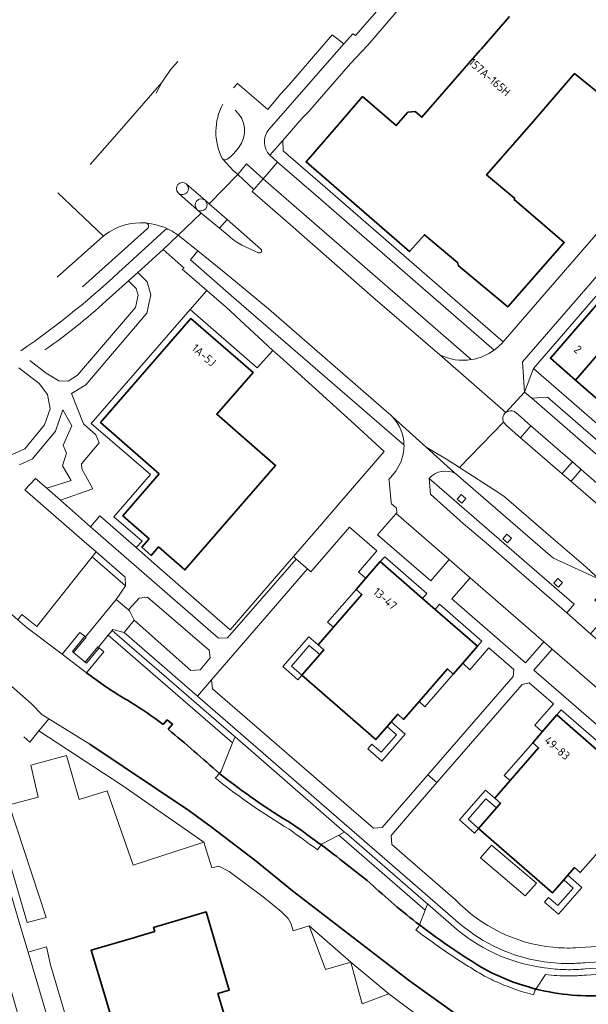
# Model space of a CAD drawing. Extents: x 150256 to 156914, y 461459 to 469481.
# Tile 172 of 256: x 155447 to 155539, y 462723 to 462882. Entities that reach past the tile are written whole.
import ezdxf
from ezdxf.enums import TextEntityAlignment as Align

# ---------------------------------------------------------------- set-up
doc = ezdxf.new("R2010")
doc.units = 0
doc.header["$LTSCALE"] = 0.75
for name, color, linetype, lineweight in [('B-RO-GK-BESCHOEIING-G', 251, 'GK-BESCHOEIING', 35), ('B-RO-GR-BEPLANTING_CULTUUR_BOSPLANTSOEN-GV', 251, 'CONTINUOUS', 18), ('B-RO-GR-BEPLANTING_CULTUUR_HEESTERS-GV', 251, 'CONTINUOUS', 18), ('B-RO-GR-GRAS-GV', 251, 'CONTINUOUS', 13), ('B-RO-GR-GROENVOORZIENING-GV', 251, 'CONTINUOUS', 18), ('B-RO-GR-HAAG-GV', 251, 'CONTINUOUS', 13), ('B-RO-KW-KUNSTWERK_LANDHOOFD-GV', 251, 'CONTINUOUS', 18), ('B-RO-OG-BEBOUWING-GV', 6, 'CONTINUOUS', 35), ('B-RO-OG-BEBOUWING-T18', 1, 'CONTINUOUS', 18), ('B-RO-OG-TERREIN_CULTUURSCHEIDING-GV', 251, 'CONTINUOUS', 18), ('B-RO-OG-WATER_SLOOT-GV', 251, 'CONTINUOUS', 18), ('B-RO-VH-VERHARDING_ASFALT-GV', 251, 'CONTINUOUS', 18), ('B-RO-VH-VERHARDING_BETON-GV', 251, 'CONTINUOUS', 18), ('B-RO-VH-VERHARDING_BETONSTRAATSTEEN-GV', 251, 'CONTINUOUS', 18), ('B-RO-VH-VERHARDING_FUNDERING_ZAND-GV', 251, 'CONTINUOUS', 18), ('B-RO-VH-VERHARDING_GRASBETONSTEEN-GV', 251, 'CONTINUOUS', 18), ('B-RO-VH-VERHARDING_STRAATBAKSTEEN-GV', 251, 'CONTINUOUS', 18), ('B-RO-VH-VERHARDING_TEGEL-GV', 251, 'CONTINUOUS', 18)]:
    doc.layers.add(name, color=color, linetype=linetype, lineweight=lineweight)
doc.styles.add('NLCS-ISO-M200-T18', font='NLCS-ISO.ttf', dxfattribs={"height": 360})
doc.linetypes.add('GK-BESCHOEIING', pattern='A,30,-5,[1,NLCS.SHX,S=1,R=0,X=0,Y=0],-5', length=40)

msp = doc.modelspace()

# ---------------------------------------------------------------- linework, layer by layer
at = {"layer": 'B-RO-GK-BESCHOEIING-G'}
for points in [[(155460.496, 462774.225), (155457.435, 462776.457)], [(155469.836, 462768.07), (155470.479, 462768.84)], [(155470.479, 462768.84), (155471.339, 462768.159)], [(155471.339, 462768.159), (155470.641, 462767.305)], [(155473.986, 462754.191), (155457.96, 462764.925)], [(155477.612, 462751.548), (155473.986, 462754.191)], [(155484.868, 462746.005), (155477.612, 462751.548)], [(155490.754, 462741.168), (155484.868, 462746.005)], [(155509.654, 462726.626), (155490.754, 462741.168)], [(155521.641, 462718.047), (155509.654, 462726.626)]]:
    msp.add_lwpolyline(points, dxfattribs=at)
for points in [[(155461.358, 462773.651, -0.0042852), (155460.496, 462774.225)], [(155464.557, 462771.708, -0.0166799), (155461.358, 462773.651)], [(155469.836, 462768.07, 0.0252645), (155464.557, 462771.708)], [(155478.921, 462760.175, 0.0077826), (155470.641, 462767.305)], [(155479.068, 462760.044, -0.0071705), (155478.921, 462760.175)], [(155479.068, 462760.044, 0.0306682), (155490.75, 462751.97)], [(155495.401, 462748.6, 0.0065792), (155490.75, 462751.97)], [(155503.289, 462742.435, 0.0115905), (155495.401, 462748.6)], [(155503.289, 462742.435, 0.023811), (155511.28, 462735.687)], [(155511.28, 462735.687, 0.0293409), (155521.976, 462728.453)], [(155521.976, 462728.453, 0.061086), (155530.121, 462725.307)], [(155530.121, 462725.307, 0.0831246), (155541.923, 462724.35)]]:
    msp.add_lwpolyline(points, format="xyb", dxfattribs=at)
at = {"layer": 'B-RO-GR-BEPLANTING_CULTUUR_BOSPLANTSOEN-GV'}
msp.add_lwpolyline([(155446.333, 462785.008), (155447.806, 462783.723), (155453.484, 462779.458), (155456.335, 462782.937), (155457.153, 462782.347), (155457.246, 462782.279), (155462.198, 462788.274), (155463.75, 462790.53), (155458.35, 462795.211), (155449.4, 462783.915), (155446.949, 462785.857)], close=True, dxfattribs=at)
at = {"layer": 'B-RO-GR-BEPLANTING_CULTUUR_HEESTERS-GV'}
for points in [[(155474.184, 462835.198), (155476.889, 462838.275), (155472.922, 462841.705), (155473.208, 462841.898), (155469.803, 462844.901), (155465.699, 462841.177), (155467.262, 462839.659), (155467.848, 462837.541), (155467.172, 462834.597), (155457.289, 462823.006), (155455.02, 462821.602), (155456.916, 462816.699), (155458.947, 462814.922), (155459.459, 462813.645), (155456.587, 462810.256), (155456.641, 462809.413), (155458.447, 462806.208), (155453.198, 462804.336), (155458.084, 462800.071), (155459.601, 462801.809), (155465.478, 462796.678), (155466.402, 462797.745), (155461.833, 462801.683), (155467.79, 462808.53), (155458.19, 462816.765)], [(155476.889, 462838.275), (155474.184, 462835.198), (155485.016, 462825.774), (155487.566, 462828.586), (155480.037, 462835.553)], [(155501.024, 462789.923), (155496.431, 462784.641), (155497.373, 462783.821), (155501.967, 462789.103)], [(155516.758, 462776.239), (155515.815, 462777.059), (155511.222, 462771.777), (155512.165, 462770.957)], [(155525.953, 462759.041), (155530.547, 462764.323), (155529.604, 462765.143), (155525.011, 462759.861)], [(155522.965, 462748.59), (155521.16, 462746.515), (155528.392, 462740.354), (155530.197, 462742.429)]]:
    msp.add_lwpolyline(points, close=True, dxfattribs=at)
msp.add_lwpolyline([(155448.228, 462826.95), (155450.906, 462824.907), (155452.952, 462823.673), (155454.475, 462823.628), (155455.966, 462824.55), (155465.324, 462835.526), (155465.776, 462837.495), (155465.471, 462838.597), (155464.208, 462839.824), (155460.62, 462836.568)], dxfattribs=at)
msp.add_lwpolyline([(155460.62, 462836.568, -0.0335295), (155450.667, 462828.654)], format="xyb", dxfattribs=at)
at = {"layer": 'B-RO-GR-GRAS-GV'}
for points in [[(155493.432, 462735.509), (155496.068, 462728.461), (155500.158, 462729.637)], [(155506.316, 462724.54), (155500.158, 462729.637), (155501.608, 462724.46), (155502.035, 462722.934)]]:
    msp.add_lwpolyline(points, close=True, dxfattribs=at)
at = {"layer": 'B-RO-GR-GROENVOORZIENING-GV'}
for points in [[(155456.764, 462838.851), (155467.301, 462848.304)], [(155460.062, 462846.984), (155452.695, 462840.412)], [(155460.145, 462847.052), (155460.062, 462846.984)], [(155441.846, 462756.287), (155443.787, 462749.935), (155447.813, 462736.075), (155450.903, 462736.88), (155444.898, 462755.066), (155449.585, 462756.305), (155448.438, 462761.505), (155454.21, 462763.064), (155456.26, 462755.941), (155460.745, 462757.333), (155464.972, 462745.351), (155476.415, 462749.031), (155463.139, 462758.272), (155449.707, 462767.036), (155448.244, 462765.25), (155447.295, 462766.064)]]:
    msp.add_lwpolyline(points, dxfattribs=at)
for points in [[(155467.043, 462849.189, 0.182178), (155460.391, 462847.243)], [(155467.301, 462848.304, 0.5784519), (155467.043, 462849.189)], [(155460.391, 462847.243, 0.0051067), (155460.145, 462847.052)]]:
    msp.add_lwpolyline(points, format="xyb", dxfattribs=at)
for points in [[(155517.384, 462804.546), (155518.138, 462803.889), (155518.795, 462804.643), (155518.041, 462805.3)], [(155524.752, 462798.129), (155525.506, 462797.472), (155526.163, 462798.226), (155525.409, 462798.883)], [(155533.039, 462790.962), (155533.793, 462790.305), (155534.45, 462791.059), (155533.696, 462791.716)], [(155494.88, 462780.954), (155493.371, 462782.266), (155489.172, 462777.438), (155491.624, 462775.305), (155492.28, 462776.06), (155490.582, 462777.536), (155493.469, 462780.856), (155495.167, 462779.379), (155495.823, 462780.134)], [(155495.167, 462779.379), (155493.469, 462780.856), (155490.582, 462777.536), (155492.28, 462776.06)], [(155506.707, 462768.489), (155506.051, 462767.734), (155507.56, 462766.422), (155505.096, 462763.589), (155503.587, 462764.901), (155502.931, 462764.147), (155505.194, 462762.178), (155508.971, 462766.52)], [(155523.46, 462756.174), (155521.951, 462757.486), (155517.752, 462752.658), (155520.204, 462750.525), (155520.86, 462751.28), (155519.162, 462752.756), (155522.049, 462756.076), (155523.747, 462754.599), (155524.403, 462755.354)], [(155520.86, 462751.28), (155523.747, 462754.599), (155522.049, 462756.076), (155519.162, 462752.756)], [(155535.287, 462743.709), (155534.631, 462742.954), (155536.14, 462741.642), (155533.676, 462738.809), (155532.167, 462740.121), (155531.511, 462739.367), (155533.774, 462737.398), (155537.551, 462741.74)]]:
    msp.add_lwpolyline(points, close=True, dxfattribs=at)
at = {"layer": 'B-RO-GR-HAAG-GV'}
for points in [[(155456.764, 462838.851), (155467.301, 462848.304)], [(155460.145, 462847.052), (155460.062, 462846.984), (155452.695, 462840.412)]]:
    msp.add_lwpolyline(points, dxfattribs=at)
for points in [[(155467.043, 462849.189, 0.182178), (155460.391, 462847.243)], [(155467.301, 462848.304, 0.5784519), (155467.043, 462849.189)], [(155460.391, 462847.243, 0.0051067), (155460.145, 462847.052)]]:
    msp.add_lwpolyline(points, format="xyb", dxfattribs=at)
for points in [[(155494.88, 462780.954), (155493.371, 462782.266), (155489.172, 462777.438), (155491.624, 462775.305), (155492.28, 462776.06), (155490.582, 462777.536), (155493.469, 462780.856), (155495.167, 462779.379), (155495.823, 462780.134)], [(155492.28, 462776.06), (155495.167, 462779.379), (155493.469, 462780.856), (155490.582, 462777.536)], [(155506.707, 462768.489), (155506.051, 462767.734), (155507.56, 462766.422), (155505.096, 462763.589), (155503.587, 462764.901), (155502.931, 462764.147), (155505.194, 462762.178), (155508.971, 462766.52)], [(155523.46, 462756.174), (155521.951, 462757.486), (155517.752, 462752.658), (155520.204, 462750.525), (155520.86, 462751.28), (155519.162, 462752.756), (155522.049, 462756.076), (155523.747, 462754.599), (155524.403, 462755.354)], [(155520.86, 462751.28), (155523.747, 462754.599), (155522.049, 462756.076), (155519.162, 462752.756)], [(155535.287, 462743.709), (155534.631, 462742.954), (155536.14, 462741.642), (155533.676, 462738.809), (155532.167, 462740.121), (155531.511, 462739.367), (155533.774, 462737.398), (155537.551, 462741.74)]]:
    msp.add_lwpolyline(points, close=True, dxfattribs=at)
at = {"layer": 'B-RO-KW-KUNSTWERK_LANDHOOFD-GV'}
msp.add_lwpolyline([(155459.342, 462780.571), (155459.25, 462780.647), (155457.222, 462778.173), (155457.417, 462778.014), (155459.444, 462780.488)], close=True, dxfattribs=at)
at = {"layer": 'B-RO-OG-BEBOUWING-GV'}
msp.add_lwpolyline([(155525.861, 462882.566), (155521.328, 462877.354), (155521.068, 462877.055), (155511.684, 462866.266), (155510.597, 462867.219), (155509.414, 462867.1), (155507.535, 462864.929), (155502.078, 462869.608), (155498.163, 462865.09), (155492.939, 462859.063), (155509.696, 462844.552), (155512.076, 462847.284), (155517.502, 462842.727), (155517.53, 462842.318), (155525.57, 462835.595), (155534.701, 462846.025), (155526.584, 462852.996), (155526.688, 462853.115), (155522.144, 462856.973), (155529.412, 462865.281), (155536.38, 462873.345), (155542.33, 462868.511), (155551.274, 462879.041), (155540.2, 462888.754)], dxfattribs=at)
for points in [[(155536.544, 462823.761), (155544.142, 462832.533), (155540.06, 462836.062), (155537.974, 462833.655), (155532.465, 462827.3)], [(155469.2, 462808.62), (155463.286, 462801.837), (155467.571, 462798.102), (155466.391, 462796.743), (155467.901, 462795.428), (155469.079, 462796.788), (155473.34, 462793.074), (155488, 462809.97), (155483.312, 462814.043), (155478.48, 462818.24), (155484.36, 462825.02), (155474.325, 462833.75), (155459.7, 462816.905)], [(155540.633, 462820.213), (155548.256, 462828.976), (155544.142, 462832.533), (155536.544, 462823.761)], [(155511.222, 462771.777), (155515.815, 462777.059), (155516.758, 462776.239), (155518.28, 462777.988), (155520.67, 462780.735), (155513.824, 462786.688), (155511.775, 462788.47), (155504.94, 462794.414), (155502.594, 462791.724), (155501.024, 462789.923), (155501.967, 462789.103), (155497.373, 462783.821), (155494.88, 462780.954), (155495.823, 462780.134), (155495.167, 462779.379), (155492.28, 462776.06), (155504.243, 462765.656), (155506.051, 462767.734), (155506.707, 462768.489), (155507.786, 462769.73), (155508.729, 462768.91)], [(155540.348, 462763.686), (155533.51, 462769.637), (155531.151, 462766.923), (155529.604, 462765.143), (155530.547, 462764.323), (155525.953, 462759.041), (155523.46, 462756.174), (155524.403, 462755.354), (155523.747, 462754.599), (155520.86, 462751.28), (155532.823, 462740.876), (155534.631, 462742.954), (155535.287, 462743.709), (155536.366, 462744.95), (155537.309, 462744.13), (155539.802, 462746.997), (155544.395, 462752.279), (155545.338, 462751.459), (155546.897, 462753.252), (155549.24, 462755.949), (155543.264, 462761.149)], [(155460.245, 462719.793), (155469.34, 462689.649), (155465.911, 462688.632), (155468.898, 462678.777), (155475.889, 462681.044), (155476.278, 462679.665), (155490.852, 462684.017), (155478.673, 462724.599), (155480.518, 462725.147), (155476.781, 462737.787), (155468.261, 462735.257), (155468.461, 462734.616), (155465.727, 462733.809), (155465.227, 462733.661), (155458.187, 462731.581), (155460.383, 462724.251), (155461.596, 462720.201)]]:
    msp.add_lwpolyline(points, close=True, dxfattribs=at)
at = {"layer": 'B-RO-OG-TERREIN_CULTUURSCHEIDING-GV'}
for points in [[(155519.672, 462827.089), (155492.213, 462850.955), (155486.002, 462856.343), (155484.479, 462854.615), (155484.196, 462854.268), (155490.43, 462848.878), (155503.74, 462837.21), (155514.559, 462827.879), (155514.58, 462827.861)], [(155506.34, 462818.39), (155486.88, 462835.3), (155480.282, 462840.723), (155475.41, 462844.662), (155474.219, 462843.203), (155481.25, 462837.093), (155508.784, 462813.296)], [(155524.886, 462816.986), (155525.415, 462816.404), (155527.658, 462814.46), (155529.327, 462816.391), (155527.25, 462818.2), (155526.66, 462818.67)], [(155525.252, 462818.522), (155525.239, 462818.533), (155525.169, 462818.461)], [(155517.93, 462735.761), (155475.359, 462772.678), (155463.514, 462782.971), (155461.689, 462783.433), (155461.581, 462783.301), (155481.189, 462766.3), (155481.446, 462766.077), (155499.18, 462750.697), (155499.474, 462750.442), (155512.315, 462739.306), (155512.587, 462739.07), (155517.275, 462735.005)], [(155520.86, 462751.28), (155520.204, 462750.525), (155517.752, 462752.658), (155521.951, 462757.486), (155523.46, 462756.174), (155525.953, 462759.041), (155525.011, 462759.861), (155529.604, 462765.143), (155531.151, 462766.923), (155529.95, 462767.97), (155532.97, 462771.43), (155529.06, 462774.84), (155527.925, 462774.56), (155514.102, 462758.693), (155506.7, 462750.14), (155506.8, 462748.66), (155517.09, 462739.75)], [(155536.55, 462731.96), (155545.729, 462732.55), (155546.68, 462733.66), (155546.33, 462739.4), (155556.593, 462750.883), (155552.349, 462754.562), (155551.07, 462755.67), (155548.09, 462752.22), (155546.897, 462753.252), (155545.338, 462751.459), (155540.745, 462746.177), (155539.802, 462746.997), (155537.309, 462744.13), (155536.366, 462744.95), (155535.287, 462743.709), (155537.551, 462741.74), (155533.774, 462737.398), (155531.511, 462739.367), (155532.167, 462740.121), (155533.676, 462738.809), (155536.14, 462741.642), (155534.631, 462742.954), (155532.823, 462740.876), (155520.86, 462751.28)], [(155619.977, 462735.46), (155556.87, 462730.832), (155546.12, 462730.07), (155538.04, 462729.561)], [(155538.084, 462728.562), (155546.185, 462729.072), (155546.989, 462729.126), (155549.354, 462729.288), (155549.507, 462729.299)]]:
    msp.add_lwpolyline(points, dxfattribs=at)
for points in [[(155514.58, 462827.861, 0.1582817), (155519.672, 462827.089)], [(155506.907, 462817.85, 0.028009), (155506.34, 462818.39)], [(155508.784, 462813.296, 0.1868105), (155506.907, 462817.85)], [(155525.169, 462818.461, 0.3191748), (155524.886, 462816.986)], [(155526.66, 462818.67, 0.3110766), (155525.252, 462818.522)], [(155517.09, 462739.75, 0.1781423), (155532.847, 462732.065)], [(155517.275, 462735.005, 0.1534634), (155532.55, 462728.615)], [(155530.883, 462729.8, -0.1339619), (155517.93, 462735.761)], [(155532.847, 462732.065, 0.0364506), (155536.55, 462731.96)], [(155535.353, 462729.433, -0.0414018), (155530.883, 462729.8)], [(155532.55, 462728.615, 0.0235171), (155535.401, 462728.434)], [(155538.04, 462729.561, -0.0260454), (155535.353, 462729.433)], [(155535.401, 462728.434, 0.0260842), (155538.084, 462728.562)]]:
    msp.add_lwpolyline(points, format="xyb", dxfattribs=at)
for points in [[(155536.03, 462810.553), (155534.385, 462808.65), (155534.376, 462808.64), (155535.793, 462807.412), (155535.803, 462807.424), (155537.443, 462809.322)], [(155458.084, 462800.071), (155478.75, 462782.03), (155480.21, 462782.07), (155491.361, 462794.817), (155490.91, 462795.226), (155481.676, 462784.571), (155480.673, 462783.414), (155467.963, 462794.511), (155465.478, 462796.678), (155459.601, 462801.809)], [(155477.65, 462775.32), (155477.82, 462773.83), (155503.83, 462751.295), (155505.26, 462751.44), (155512.63, 462759.955), (155526.43, 462775.845), (155526.57, 462776.98), (155522.53, 462780.46), (155519.45, 462776.94), (155518.28, 462777.988), (155516.758, 462776.239), (155512.165, 462770.957), (155511.222, 462771.777), (155508.729, 462768.91), (155507.786, 462769.73), (155506.707, 462768.489), (155508.971, 462766.52), (155505.194, 462762.178), (155502.931, 462764.147), (155503.587, 462764.901), (155505.096, 462763.589), (155507.56, 462766.422), (155506.051, 462767.734), (155504.243, 462765.656), (155492.28, 462776.06), (155491.624, 462775.305), (155489.172, 462777.438), (155493.371, 462782.266), (155494.88, 462780.954), (155497.373, 462783.821), (155496.431, 462784.641), (155501.024, 462789.923), (155502.594, 462791.724), (155501.44, 462792.71), (155504.41, 462796.18), (155499.98, 462800), (155493.71, 462792.77), (155493.151, 462793.247)], [(155458.35, 462795.211), (155463.75, 462790.53), (155463.69, 462791.89), (155458.969, 462795.992)], [(155465.94, 462788.51), (155464.201, 462786.645), (155464.395, 462786.487), (155465.118, 462784.954), (155474.32, 462776.83), (155475.81, 462776.94), (155477.45, 462778.84), (155477.24, 462780.08), (155467.288, 462788.69)], [(155481.047, 462765.098), (155481.446, 462766.077), (155481.189, 462766.3), (155461.581, 462783.301), (155460.948, 462782.529)], [(155498.231, 462750.197), (155512.204, 462738.078), (155512.587, 462739.07), (155512.315, 462739.306), (155499.474, 462750.442), (155499.18, 462750.697)], [(155522.965, 462748.59), (155530.197, 462742.429), (155528.392, 462740.354), (155521.16, 462746.515)]]:
    msp.add_lwpolyline(points, close=True, dxfattribs=at)
at = {"layer": 'B-RO-OG-WATER_SLOOT-GV'}
for points in [[(155460.496, 462774.225), (155457.435, 462776.457), (155453.484, 462779.458), (155447.806, 462783.723), (155446.333, 462785.008), (155443.033, 462787.888), (155428.939, 462799.847), (155426.152, 462802.273)], [(155479.198, 462760.558), (155481.047, 462765.098), (155460.948, 462782.529), (155459.342, 462780.571), (155459.444, 462780.488), (155460.217, 462779.855), (155457.435, 462776.457), (155460.496, 462774.225)], [(155439.934, 462778.934), (155447.578, 462772.26), (155448.527, 462771.432), (155450.264, 462769.65), (155451.318, 462769.003), (155457.96, 462764.925), (155473.986, 462754.191), (155477.612, 462751.548), (155484.868, 462746.005), (155490.754, 462741.168), (155509.654, 462726.626), (155521.641, 462718.047)], [(155521.641, 462718.047), (155509.654, 462726.626), (155490.754, 462741.168), (155484.868, 462746.005), (155477.612, 462751.548), (155473.986, 462754.191), (155457.96, 462764.925), (155451.318, 462769.003), (155449.707, 462767.036), (155463.139, 462758.272), (155476.415, 462749.031)], [(155469.836, 462768.07), (155470.479, 462768.84), (155471.339, 462768.159), (155470.641, 462767.305)], [(155470.641, 462767.305), (155471.339, 462768.159), (155470.479, 462768.84), (155469.836, 462768.07)], [(155498.231, 462750.197), (155499.18, 462750.697), (155481.446, 462766.077), (155481.047, 462765.098), (155479.198, 462760.558), (155478.921, 462760.175)], [(155478.921, 462760.175), (155478.257, 462759.427), (155478.426, 462759.277)], [(155478.426, 462759.277), (155478.257, 462759.427), (155478.921, 462760.175)], [(155478.921, 462760.175), (155479.198, 462760.558)], [(155476.415, 462749.031), (155477.694, 462744.925), (155478.851, 462745.171), (155480.514, 462744.32), (155486.006, 462740.19), (155488.933, 462737.864), (155490.03, 462736.696), (155490.45, 462735.956), (155490.879, 462734.739), (155493.432, 462735.509), (155500.158, 462729.637), (155506.316, 462724.54), (155515.526, 462717.65)], [(155495.401, 462748.6), (155495.566, 462748.792), (155498.231, 462750.197)], [(155512.204, 462738.078), (155498.231, 462750.197), (155495.566, 462748.792), (155495.401, 462748.6)], [(155494.804, 462747.798), (155495.401, 462748.6)], [(155495.401, 462748.6), (155494.804, 462747.798)], [(155517.275, 462735.005), (155512.587, 462739.07), (155512.204, 462738.078), (155511.28, 462735.687)], [(155511.28, 462735.687), (155512.204, 462738.078)], [(155511.28, 462735.687), (155511.169, 462735.399), (155510.71, 462734.864)], [(155510.71, 462734.864), (155511.169, 462735.399), (155511.28, 462735.687)], [(155538.242, 462727.572), (155546.182, 462728.07), (155547.057, 462728.13), (155546.989, 462729.126), (155546.185, 462729.072), (155538.084, 462728.562)], [(155549.842, 462724.643), (155549.507, 462729.299), (155549.354, 462729.288), (155546.989, 462729.126), (155547.057, 462728.13), (155546.182, 462728.07), (155538.242, 462727.572)], [(155530.121, 462725.307), (155531.686, 462727.662)], [(155531.686, 462727.662), (155530.121, 462725.307)], [(155529.712, 462724.379), (155529.929, 462725.017), (155530.121, 462725.307)], [(155530.121, 462725.307), (155529.929, 462725.017), (155529.712, 462724.379)]]:
    msp.add_lwpolyline(points, dxfattribs=at)
for points in [[(155460.496, 462774.225, 0.0042852), (155461.358, 462773.651)], [(155461.358, 462773.651, -0.0042852), (155460.496, 462774.225)], [(155461.358, 462773.651, 0.0166799), (155464.557, 462771.708)], [(155464.557, 462771.708, -0.0166799), (155461.358, 462773.651)], [(155464.557, 462771.708, -0.0252645), (155469.836, 462768.07)], [(155469.836, 462768.07, 0.0252645), (155464.557, 462771.708)], [(155470.641, 462767.305, -0.0077826), (155478.921, 462760.175)], [(155478.921, 462760.175, 0.0077826), (155470.641, 462767.305)], [(155478.921, 462760.175, 0.0071705), (155479.068, 462760.044)], [(155479.068, 462760.044, -0.0071705), (155478.921, 462760.175)], [(155478.426, 462759.277, 0.0305884), (155490.202, 462751.132)], [(155490.202, 462751.132, -0.0305884), (155478.426, 462759.277)], [(155479.068, 462760.044, 0.0306682), (155490.75, 462751.97)], [(155490.75, 462751.97, -0.0306682), (155479.068, 462760.044)], [(155490.202, 462751.132, -0.0065464), (155494.804, 462747.798)], [(155494.804, 462747.798, 0.0065464), (155490.202, 462751.132)], [(155490.75, 462751.97, -0.0065792), (155495.401, 462748.6)], [(155495.401, 462748.6, 0.0065792), (155490.75, 462751.97)], [(155495.401, 462748.6, -0.0115905), (155503.289, 462742.435)], [(155503.289, 462742.435, 0.0115905), (155495.401, 462748.6)], [(155503.289, 462742.435, 0.023811), (155511.28, 462735.687)], [(155511.28, 462735.687, -0.023811), (155503.289, 462742.435)], [(155510.71, 462734.864, 0.0234733), (155519.237, 462728.952)], [(155519.237, 462728.952, -0.0234733), (155510.71, 462734.864)], [(155511.28, 462735.687, 0.0293409), (155521.976, 462728.453)], [(155521.976, 462728.453, -0.0293409), (155511.28, 462735.687)], [(155532.55, 462728.615, -0.1534634), (155517.275, 462735.005)], [(155519.237, 462728.952, 0.0054739), (155521.485, 462727.582)], [(155521.485, 462727.582, -0.0054739), (155519.237, 462728.952)], [(155521.976, 462728.453, 0.061086), (155530.121, 462725.307)], [(155530.121, 462725.307, -0.061086), (155521.976, 462728.453)], [(155535.401, 462728.434, -0.0235171), (155532.55, 462728.615)], [(155538.084, 462728.562, -0.0260842), (155535.401, 462728.434)], [(155521.485, 462727.582, 0.0211883), (155524.28, 462726.235)], [(155524.28, 462726.235, -0.0211883), (155521.485, 462727.582)], [(155531.686, 462727.662, 0.0319093), (155535.354, 462727.433)], [(155535.354, 462727.433, -0.0319093), (155531.686, 462727.662)], [(155535.354, 462727.433, 0.0280488), (155538.242, 462727.572)], [(155538.242, 462727.572, -0.0280488), (155535.354, 462727.433)], [(155524.28, 462726.235, 0.0390034), (155529.712, 462724.379)], [(155529.712, 462724.379, -0.0390034), (155524.28, 462726.235)], [(155530.121, 462725.307, 0.0831246), (155541.923, 462724.35)], [(155541.923, 462724.35, -0.0831246), (155530.121, 462725.307)]]:
    msp.add_lwpolyline(points, format="xyb", dxfattribs=at)
at = {"layer": 'B-RO-VH-VERHARDING_ASFALT-GV'}
for points in [[(155458.023, 462858.647), (155462.715, 462863.999), (155469.632, 462871.88), (155470.387, 462873.037), (155471.198, 462874.156), (155472.213, 462875.294)], [(155468.713, 462870.195), (155469.632, 462871.88), (155462.715, 462863.999), (155458.023, 462858.647)], [(155473.539, 462855.49), (155473.589, 462855.447), (155476.606, 462852.868), (155477.282, 462852.281), (155481.885, 462856.995), (155481.194, 462857.629), (155479.408, 462859.557), (155479.376, 462859.591)], [(155525.169, 462818.461), (155525.239, 462818.533), (155514.58, 462827.861), (155514.559, 462827.879), (155503.74, 462837.21), (155490.43, 462848.878), (155484.196, 462854.268), (155484.479, 462854.615), (155481.885, 462856.995), (155477.282, 462852.281), (155480.199, 462849.749), (155485.632, 462844.94)], [(155472.263, 462847.195), (155475.988, 462850.78), (155475.324, 462851.333), (155472.359, 462853.961), (155472.239, 462854.067)], [(155476.606, 462852.868), (155473.589, 462855.447)], [(155452.695, 462840.412), (155460.062, 462846.984), (155460.145, 462847.052), (155452.772, 462854.037)], [(155452.772, 462854.037), (155460.145, 462847.052)], [(155472.359, 462853.961), (155475.324, 462851.333)], [(155480.491, 462847.039), (155478.943, 462848.32), (155475.988, 462850.78), (155472.263, 462847.195), (155475.41, 462844.662), (155480.282, 462840.723), (155486.88, 462835.3), (155506.34, 462818.39)], [(155485.236, 462844.37), (155482.537, 462845.597)], [(155506.907, 462817.85), (155512.384, 462812.908), (155515.681, 462810.972), (155517.746, 462809.64), (155524.886, 462816.986)], [(155580.112, 462769.012), (155578.312, 462770.572), (155550.163, 462794.962), (155543.898, 462800.39), (155542.542, 462801.565), (155535.793, 462807.412), (155534.376, 462808.64), (155527.658, 462814.46), (155525.415, 462816.404), (155524.886, 462816.986), (155517.746, 462809.64), (155518.528, 462809.136), (155523.199, 462806.123), (155524.948, 462804.995), (155532.547, 462798.411), (155538.198, 462793.562), (155540.56, 462791.36), (155541.63, 462790.434), (155559.573, 462774.907), (155559.755, 462774.655), (155565.639, 462769.63), (155577.187, 462759.637), (155582.201, 462755.271)], [(155517.09, 462739.75), (155506.8, 462748.66), (155506.7, 462750.14), (155514.102, 462758.693), (155512.63, 462759.955), (155505.26, 462751.44), (155503.83, 462751.295), (155477.82, 462773.83), (155477.65, 462775.32), (155475.359, 462772.678), (155517.93, 462735.761)], [(155538.04, 462729.561), (155546.12, 462730.07), (155545.729, 462732.55), (155536.55, 462731.96)]]:
    msp.add_lwpolyline(points, dxfattribs=at)
for points in [[(155479.376, 462859.591, -0.2410277), (155479.464, 462868.395)], [(155472.239, 462854.067, -0.9515234), (155473.539, 462855.49)], [(155473.589, 462855.447, -0.9528741), (155472.359, 462853.961)], [(155475.324, 462851.333, -0.9694623), (155476.606, 462852.868)], [(155460.391, 462847.243, -0.182178), (155467.043, 462849.189)], [(155467.043, 462849.189, -0.074169), (155470.615, 462848.188)], [(155470.615, 462848.188, -0.0578489), (155472.263, 462847.195)], [(155460.145, 462847.052, -0.0051067), (155460.391, 462847.243)], [(155482.537, 462845.597, -0.0665054), (155480.491, 462847.039)], [(155485.632, 462844.94, -0.9024991), (155485.236, 462844.37)], [(155506.34, 462818.39, -0.028009), (155506.907, 462817.85)], [(155524.886, 462816.986, -0.3191748), (155525.169, 462818.461)], [(155532.847, 462732.065, -0.1781423), (155517.09, 462739.75)], [(155517.93, 462735.761, 0.1339619), (155530.883, 462729.8)], [(155536.55, 462731.96, -0.0364506), (155532.847, 462732.065)], [(155530.883, 462729.8, 0.0414018), (155535.353, 462729.433)], [(155535.353, 462729.433, 0.0260454), (155538.04, 462729.561)]]:
    msp.add_lwpolyline(points, format="xyb", dxfattribs=at)
msp.add_lwpolyline([(155491.361, 462794.817), (155480.21, 462782.07), (155478.75, 462782.03), (155458.084, 462800.071), (155453.198, 462804.336), (155450.977, 462806.274), (155449.155, 462807.865), (155447.445, 462806.004), (155456.266, 462798.34), (155458.969, 462795.992), (155463.69, 462791.89), (155463.75, 462790.53), (155462.198, 462788.274), (155464.201, 462786.645), (155465.94, 462788.51), (155467.288, 462788.69), (155477.24, 462780.08), (155477.45, 462778.84), (155475.81, 462776.94), (155474.32, 462776.83), (155465.118, 462784.954), (155463.514, 462782.971), (155475.359, 462772.678), (155477.65, 462775.32), (155493.151, 462793.247)], close=True, dxfattribs=at)
at = {"layer": 'B-RO-VH-VERHARDING_BETON-GV'}
msp.add_lwpolyline([(155540.56, 462791.36), (155538.198, 462793.562), (155532.547, 462798.411), (155524.948, 462804.995), (155523.199, 462806.123), (155518.528, 462809.136), (155517.746, 462809.64), (155515.681, 462810.972), (155512.384, 462812.908), (155516.933, 462808.803), (155517.15, 462808.61), (155532.41, 462795.4), (155532.95, 462794.98), (155539.79, 462791.84), (155539.887, 462791.786)], dxfattribs=at)
at = {"layer": 'B-RO-VH-VERHARDING_BETONSTRAATSTEEN-GV'}
for points in [[(155583.338, 462918.671), (155582.196, 462917.351), (155554.83, 462885.79), (155555.35, 462876.469), (155555.39, 462875.75), (155558.29, 462873.23), (155558.58, 462868.941), (155557.501, 462867.693), (155540.857, 462848.448), (155540.202, 462847.693), (155537.011, 462844.018), (155524.825, 462829.95)], [(155514.58, 462827.861), (155525.239, 462818.533), (155525.252, 462818.522), (155528.29, 462821.84), (155527.955, 462826.725), (155551.63, 462853.99), (155561.965, 462865.975), (155561.915, 462875.999), (155561.455, 462884.619)], [(155480.161, 462859.488), (155480.705, 462859.889), (155481.213, 462860.337), (155482.045, 462861.366)], [(155479.376, 462859.591), (155479.408, 462859.557)], [(155472.239, 462854.067), (155472.359, 462853.961)], [(155473.589, 462855.447), (155473.539, 462855.49)], [(155485.632, 462844.94), (155480.199, 462849.749), (155478.943, 462848.32), (155480.491, 462847.039)], [(155482.537, 462845.597), (155485.236, 462844.37)], [(155565.006, 462789.954), (155529.48, 462820.833), (155528.29, 462821.84), (155525.252, 462818.522)], [(155517.15, 462808.61), (155516.933, 462808.803), (155512.384, 462812.908), (155506.907, 462817.85)], [(155526.66, 462818.67), (155527.25, 462818.2), (155529.327, 462816.391), (155536.03, 462810.553), (155537.443, 462809.322), (155544.18, 462803.453), (155545.533, 462802.275), (155551.783, 462796.831), (155557.41, 462791.93), (155573.151, 462778.294), (155579.904, 462772.444), (155581.738, 462770.86), (155589.3, 462764.39)], [(155508.784, 462813.296), (155508.789, 462813.211)], [(155507.44, 462809.06), (155506.33, 462807.72), (155506.358, 462807.462), (155506.735, 462803.98), (155506.76, 462803.74), (155507.59, 462803.04), (155507.65, 462802.33), (155507.528, 462802.192), (155516.086, 462794.74), (155519.493, 462791.776), (155531.418, 462781.438), (155532.769, 462780.284), (155544.835, 462769.799)], [(155559.707, 462770.437), (155559.357, 462770.028), (155557.4, 462767.81), (155555.22, 462767.68), (155553.553, 462769.133), (155553.51, 462769.83), (155553.678, 462770.02), (155538.962, 462782.735), (155535.15, 462786.136), (155522.519, 462797.079), (155518.368, 462800.581), (155513.088, 462805.323), (155512.88, 462807.87)]]:
    msp.add_lwpolyline(points, dxfattribs=at)
for points in [[(155479.464, 462868.395, 0.2410277), (155479.376, 462859.591)], [(155482.045, 462861.366, 0.4002772), (155481.495, 462867.417)], [(155479.408, 462859.557, 0.3625479), (155480.161, 462859.488)], [(155473.539, 462855.49, 0.9515234), (155472.239, 462854.067)], [(155472.359, 462853.961, 0.9528741), (155473.589, 462855.447)], [(155476.606, 462852.868, 0.9694623), (155475.324, 462851.333)], [(155475.324, 462851.333, 0.9730471), (155476.606, 462852.868)], [(155480.491, 462847.039, 0.0665054), (155482.537, 462845.597)], [(155485.236, 462844.37, 0.9024991), (155485.632, 462844.94)], [(155523.368, 462828.626, -0.1247573), (155519.672, 462827.089)], [(155524.825, 462829.95, -0.0507056), (155523.368, 462828.626)], [(155519.672, 462827.089, -0.1582817), (155514.58, 462827.861)], [(155506.907, 462817.85, -0.1868105), (155508.784, 462813.296)], [(155525.252, 462818.522, -0.3110766), (155526.66, 462818.67)], [(155508.789, 462813.211, -0.1635989), (155507.44, 462809.06)], [(155512.88, 462807.87, -0.363428), (155517.15, 462808.61)]]:
    msp.add_lwpolyline(points, format="xyb", dxfattribs=at)
msp.add_lwpolyline([(155457.222, 462778.173), (155459.25, 462780.647), (155459.342, 462780.571), (155460.948, 462782.529), (155461.581, 462783.301), (155461.689, 462783.433), (155463.514, 462782.971), (155465.118, 462784.954), (155464.395, 462786.487), (155464.201, 462786.645), (155462.198, 462788.274), (155457.246, 462782.279), (155457.35, 462782.204), (155455.323, 462779.732)], close=True, dxfattribs=at)
at = {"layer": 'B-RO-VH-VERHARDING_FUNDERING_ZAND-GV'}
for points in [[(155446.59, 462810.097), (155448.684, 462811.02), (155452.384, 462815.541), (155453.593, 462818.99), (155455.05, 462816.374), (155453.636, 462813.268), (155454.201, 462811.944), (155453.536, 462809.908), (155454.928, 462807.561), (155450.977, 462806.274), (155453.198, 462804.336), (155458.447, 462806.208), (155456.641, 462809.413), (155456.587, 462810.256), (155459.459, 462813.645), (155458.947, 462814.922), (155456.916, 462816.699), (155455.02, 462821.602), (155457.289, 462823.006), (155467.172, 462834.597), (155467.848, 462837.541), (155467.262, 462839.659), (155465.699, 462841.177), (155464.208, 462839.824)], [(155464.208, 462839.824), (155465.471, 462838.597), (155465.776, 462837.495), (155465.324, 462835.526), (155455.966, 462824.55), (155454.475, 462823.628), (155452.952, 462823.673), (155450.906, 462824.907), (155448.228, 462826.95)], [(155446.485, 462825.753), (155449.774, 462823.244), (155451.094, 462821.437), (155451.528, 462819.144), (155450.614, 462816.536), (155447.441, 462812.658), (155444.924, 462811.548)]]:
    msp.add_lwpolyline(points, dxfattribs=at)
at = {"layer": 'B-RO-VH-VERHARDING_GRASBETONSTEEN-GV'}
msp.add_lwpolyline([(155457.222, 462778.173), (155455.323, 462779.732), (155455.131, 462779.89), (155457.153, 462782.347), (155456.335, 462782.937), (155453.484, 462779.458), (155457.435, 462776.457), (155460.217, 462779.855), (155459.444, 462780.488), (155457.417, 462778.014)], close=True, dxfattribs=at)
at = {"layer": 'B-RO-VH-VERHARDING_STRAATBAKSTEEN-GV'}
msp.add_lwpolyline([(155436.903, 462753.75), (155438.075, 462749.723), (155459.82, 462674.58), (155460.909, 462670.811), (155465.48, 462672.145), (155464.32, 462676.01), (155447.965, 462731.252), (155446.634, 462735.748), (155442.33, 462750.287), (155440.691, 462755.935), (155439.523, 462759.961)], dxfattribs=at)
at = {"layer": 'B-RO-VH-VERHARDING_TEGEL-GV'}
for points in [[(155577.195, 462968.559), (155572.887, 462963.539), (155562.371, 462951.03), (155543.894, 462929.685), (155544.295, 462929.278), (155544.138, 462929.105), (155540.136, 462924.612), (155531.971, 462915.121), (155522.684, 462904.419), (155513.198, 462893.532), (155508.598, 462888.28), (155500.919, 462879.522), (155500.523, 462879.792), (155499.07, 462878.14), (155486.943, 462864.313)], [(155487.063, 462860.124), (155489.177, 462862.52), (155492.324, 462866.15), (155493.37, 462867.23), (155494.334, 462868.336), (155495.435, 462869.599), (155500.138, 462874.995), (155502.948, 462877.92), (155510.489, 462886.76)], [(155486.943, 462864.313), (155499.07, 462878.14), (155497.172, 462879.588), (155490.15, 462871.486), (155488.83, 462870.034), (155486.75, 462867.55), (155481.858, 462871.713), (155481.214, 462871.022)], [(155524.825, 462829.95), (155496.05, 462854.979), (155489.254, 462860.827), (155489.177, 462862.52), (155487.063, 462860.124), (155488.323, 462859.038)], [(155482.045, 462861.366), (155481.213, 462860.337), (155480.705, 462859.889), (155480.161, 462859.488)], [(155479.408, 462859.557), (155481.194, 462857.629), (155481.885, 462856.995), (155483.306, 462858.75), (155486.002, 462856.343)], [(155486.002, 462856.343), (155488.323, 462859.038), (155487.063, 462860.124)], [(155523.368, 462828.626), (155494.149, 462854.019), (155488.323, 462859.038), (155486.002, 462856.343), (155492.213, 462850.955), (155519.672, 462827.089)], [(155488.323, 462859.038), (155494.149, 462854.019), (155523.368, 462828.626)], [(155478.943, 462848.32), (155480.199, 462849.749), (155477.282, 462852.281), (155476.606, 462852.868)], [(155475.324, 462851.333), (155475.988, 462850.78), (155478.943, 462848.32)], [(155467.301, 462848.304), (155456.764, 462838.851)], [(155463.66, 462842.129), (155470.1, 462848.034)], [(155470.1, 462848.034), (155463.66, 462842.129)], [(155460.62, 462836.568), (155464.208, 462839.824), (155465.699, 462841.177), (155469.803, 462844.901), (155472.219, 462847.154), (155472.263, 462847.195)], [(155508.789, 462813.211), (155508.784, 462813.296), (155481.25, 462837.093), (155474.219, 462843.203), (155475.41, 462844.662), (155472.263, 462847.195), (155472.219, 462847.154), (155469.803, 462844.901), (155473.208, 462841.898), (155472.922, 462841.705), (155476.889, 462838.275), (155480.037, 462835.553), (155487.566, 462828.586), (155488.688, 462827.568), (155500.817, 462816.57), (155505.59, 462812.24), (155498.75, 462804.312), (155495.476, 462800.518), (155490.91, 462795.226), (155491.361, 462794.817), (155493.151, 462793.247), (155493.71, 462792.77), (155499.98, 462800), (155504.41, 462796.18), (155501.44, 462792.71), (155502.594, 462791.724), (155504.94, 462794.414), (155505.67, 462795.22), (155512.48, 462789.29), (155511.775, 462788.47), (155513.824, 462786.688), (155514.54, 462787.52), (155521.4, 462781.56), (155520.67, 462780.735), (155518.28, 462777.988), (155519.45, 462776.94), (155522.53, 462780.46), (155526.57, 462776.98), (155526.43, 462775.845), (155512.63, 462759.955), (155514.102, 462758.693), (155527.925, 462774.56), (155529.06, 462774.84), (155532.97, 462771.43), (155529.95, 462767.97), (155531.151, 462766.923), (155533.51, 462769.637), (155534.21, 462770.45), (155541.05, 462764.52)], [(155593.886, 462770.019), (155592.88, 462770.86), (155577.933, 462783.812), (155569.22, 462791.36), (155567.488, 462792.892), (155529.746, 462825.643), (155528.29, 462821.84), (155529.48, 462820.833), (155531.99, 462821.04), (155564.9, 462792.45), (155565.006, 462789.954), (155566.78, 462788.416), (155569.39, 462788.53), (155576.604, 462782.279), (155581.77, 462777.8), (155581.98, 462775.219), (155584.29, 462773.196), (155586.83, 462773.38), (155590.731, 462770.041)], [(155552.349, 462754.562), (155553.689, 462756.111), (155545.27, 462763.46), (155548.243, 462766.863), (155544.835, 462769.799), (155541.858, 462766.389), (155529.8, 462776.86), (155532.769, 462780.284), (155531.418, 462781.438), (155528.45, 462778.06), (155516.51, 462788.38), (155519.493, 462791.776), (155516.086, 462794.74), (155513.129, 462791.33), (155504.51, 462798.77), (155507.528, 462802.192), (155507.65, 462802.33), (155507.59, 462803.04), (155506.76, 462803.74), (155506.735, 462803.98), (155506.358, 462807.462), (155506.33, 462807.72), (155507.44, 462809.06)], [(155539.887, 462791.786), (155539.79, 462791.84), (155532.95, 462794.98), (155532.41, 462795.4), (155517.15, 462808.61)], [(155512.88, 462807.87), (155536.33, 462787.53), (155535.15, 462786.136), (155538.962, 462782.735), (155541.951, 462786.196), (155540.02, 462787.867), (155539.678, 462788.165), (155541.63, 462790.434), (155540.56, 462791.36)]]:
    msp.add_lwpolyline(points, dxfattribs=at)
for points in [[(155481.495, 462867.417, -0.4002772), (155482.045, 462861.366)], [(155487.063, 462860.124, -0.3795618), (155486.943, 462864.313)], [(155486.943, 462864.313, 0.3795618), (155487.063, 462860.124)], [(155480.161, 462859.488, -0.3625479), (155479.408, 462859.557)], [(155476.606, 462852.868, -0.9730471), (155475.324, 462851.333)], [(155470.615, 462848.188, 0.074169), (155467.043, 462849.189)], [(155467.043, 462849.189, -0.5784519), (155467.301, 462848.304)], [(155470.1, 462848.034, -0.2325394), (155470.615, 462848.188)], [(155470.615, 462848.188, 0.2325394), (155470.1, 462848.034)], [(155472.263, 462847.195, 0.0578489), (155470.615, 462848.188)], [(155446.819, 462828.526, 0.0385596), (155463.66, 462842.129)], [(155463.66, 462842.129, -0.0385596), (155446.819, 462828.526)], [(155450.667, 462828.654, 0.0335295), (155460.62, 462836.568)], [(155519.672, 462827.089, 0.1247573), (155523.368, 462828.626)], [(155523.368, 462828.626, 0.0507056), (155524.825, 462829.95)], [(155507.44, 462809.06, 0.1635989), (155508.789, 462813.211)], [(155517.15, 462808.61, 0.363428), (155512.88, 462807.87)]]:
    msp.add_lwpolyline(points, format="xyb", dxfattribs=at)
for points in [[(155543.206, 462841.21), (155544.71, 462842.95), (155545.7, 462844.08), (155546.061, 462844.494), (155547.21, 462845.81), (155562.995, 462864.12), (155564.776, 462866.189), (155561.965, 462865.975), (155551.63, 462853.99), (155527.955, 462826.725), (155528.29, 462821.84), (155529.746, 462825.643)], [(155486.002, 462856.343), (155483.306, 462858.75), (155481.885, 462856.995), (155484.479, 462854.615)], [(155529.48, 462820.833), (155565.006, 462789.954), (155564.9, 462792.45), (155531.99, 462821.04)], [(155536.03, 462810.553), (155529.327, 462816.391), (155527.658, 462814.46), (155534.376, 462808.64), (155534.385, 462808.65)], [(155542.542, 462801.565), (155542.558, 462801.583), (155544.18, 462803.453), (155537.443, 462809.322), (155535.803, 462807.424), (155535.793, 462807.412)], [(155535.15, 462786.136), (155536.33, 462787.53), (155512.88, 462807.87), (155513.088, 462805.323), (155518.368, 462800.581), (155522.519, 462797.079)], [(155517.384, 462804.546), (155518.041, 462805.3), (155518.795, 462804.643), (155518.138, 462803.889)], [(155516.086, 462794.74), (155507.528, 462802.192), (155504.51, 462798.77), (155513.129, 462791.33)], [(155524.752, 462798.129), (155525.409, 462798.883), (155526.163, 462798.226), (155525.506, 462797.472)], [(155531.418, 462781.438), (155519.493, 462791.776), (155516.51, 462788.38), (155528.45, 462778.06)], [(155533.039, 462790.962), (155533.696, 462791.716), (155534.45, 462791.059), (155533.793, 462790.305)], [(155532.769, 462780.284), (155529.8, 462776.86), (155541.858, 462766.389), (155544.835, 462769.799)], [(155449.079, 462731.581), (155447.965, 462731.252), (155464.32, 462676.01), (155465.48, 462672.145), (155465.839, 462671.005), (155465.965, 462671.037), (155469.724, 462668.899), (155468.773, 462670.981), (155468.587, 462671.387), (155468.4, 462671.5), (155467.92, 462673.03), (155468.15, 462673.11), (155467.13, 462676.78), (155451.62, 462729.224), (155450.95, 462732.11)]]:
    msp.add_lwpolyline(points, close=True, dxfattribs=at)

# ---------------------------------------------------------------- texts
at = {"layer": 'B-RO-OG-BEBOUWING-T18', "style": 'NLCS-ISO-M200-T18'}
for s, rotation, p in [('157A-165H', 319, (155522.631, 462872.756)), ('1A-5J', 319, (155476.419, 462827.798)), ('2', 319.1, (155536.912, 462828.738)), ('13-47', 319, (155505.737, 462788.42)), ('49-83', 319, (155533.582, 462764.271))]:
    msp.add_text(s, height=1.35, rotation=rotation, dxfattribs=at).set_placement(p, align=Align.MIDDLE)

doc.saveas('drawing.dxf')
